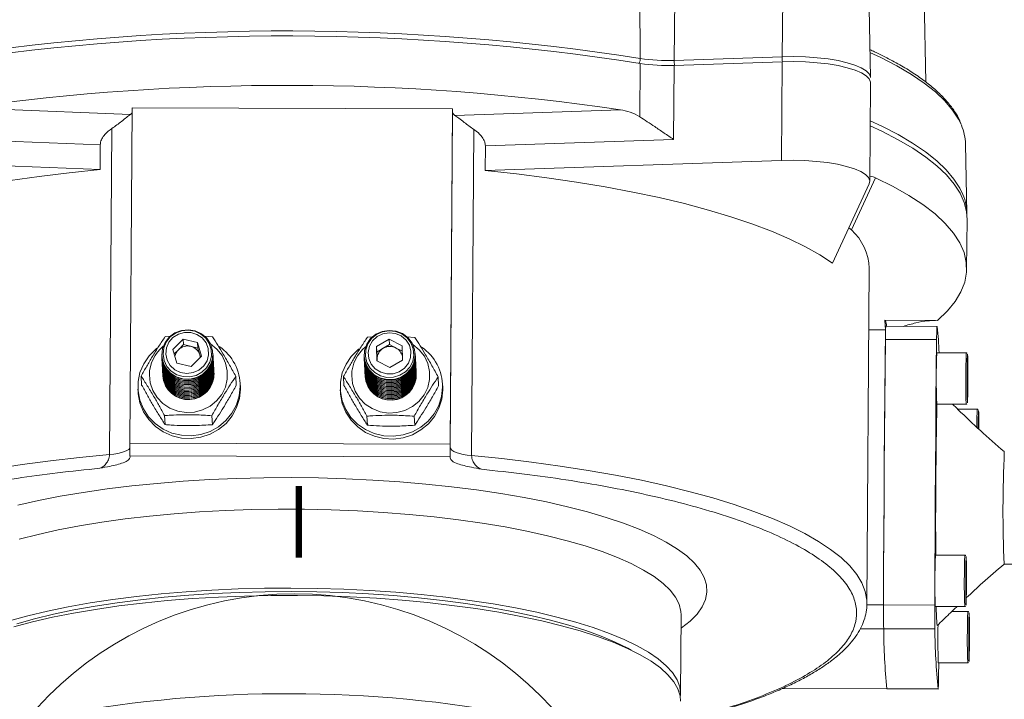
# Model space of a CAD drawing. Header units: millimetres. Extents: x 35 to 405, y 37 to 275.
# Tile 19 of 27: x 246 to 294, y 66 to 99. Entities that reach past the tile are written whole.
import ezdxf

# ---------------------------------------------------------------- set-up
doc = ezdxf.new("R2010")
doc.units = ezdxf.units.MM
doc.styles.add('SLDTEXTSTYLE0', font='TXT', dxfattribs={"width": 0.7})

msp = doc.modelspace()

# ---------------------------------------------------------------- linework, layer by layer
at = {"color": 7, "linetype": 'Continuous', "lineweight": 18}
for p, q in [((290.4131, 95.7826), (290.3089, 100.9574)), ((276.4558, 100.2899), (276.4787, 96.939)), ((278.1717, 100.1895), (278.1341, 96.8421)), ((283.4392, 100.3707), (283.4017, 97.0233)), ((287.7097, 96.0084), (287.6418, 99.3807)), ((276.4621, 94.0884), (276.4804, 96.6934)), ((278.1059, 92.9841), (278.1314, 96.5967)), ((278.1314, 96.5967), (283.3989, 96.7779)), ((278.1341, 96.8421), (283.4017, 97.0233)), ((283.3989, 96.7779), (283.365, 91.961)), ((287.6808, 90.9371), (287.7148, 95.7539)), ((243.4952, 94.5237), (251.5964, 94.2027)), ((251.6871, 94.5259), (251.5717, 78.1486)), ((251.6871, 94.5259), (267.3102, 94.4838)), ((267.1948, 78.1065), (267.3102, 94.4838)), ((267.204, 77.933), (267.3195, 94.3103)), ((267.3102, 94.4838), (267.3195, 94.3103)), ((267.4356, 94.1601), (275.5047, 94.4376)), ((250.5791, 77.5965), (250.6913, 93.5175)), ((268.359, 93.4699), (268.2468, 77.5489)), ((240.9029, 93.0843), (250.1273, 92.7187)), ((268.918, 92.6681), (278.1059, 92.9841)), ((292.4166, 89.3858), (292.3487, 92.7581)), ((250.1273, 92.7187), (250.1188, 91.5145)), ((268.9095, 91.4639), (268.918, 92.6681)), ((250.1188, 91.5145), (235.606, 92.0896)), ((283.365, 91.961), (268.9095, 91.4639)), ((285.8614, 86.9368), (287.6526, 90.816)), ((287.9574, 91.112), (286.7836, 88.5699)), ((292.405, 86.6667), (292.422, 89.0751)), ((286.7836, 88.5699), (286.6614, 88.6694)), ((287.5398, 70.3229), (287.6552, 86.7002)), ((288.4198, 84.1566), (290.9904, 84.1497)), ((288.445, 83.6862), (288.4198, 84.1566)), ((287.6339, 83.6884), (288.445, 83.6862)), ((290.958, 83.8538), (288.4583, 83.8606)), ((253.556, 83.3726), (253.2901, 83.3548)), ((254.1719, 83.2342), (253.67, 82.7327)), ((254.8719, 83.0679), (254.1719, 83.2342)), ((254.1863, 82.966), (254.1719, 83.2342)), ((255.5992, 83.3485), (255.1871, 83.3713)), ((263.4366, 83.3464), (263.1638, 83.3282)), ((264.2281, 83.2348), (263.6111, 82.8719)), ((264.8607, 82.9028), (264.2281, 83.2348)), ((264.2424, 82.9667), (264.2281, 83.2348)), ((265.473, 83.322), (265.0742, 83.344)), ((290.9392, 83.2115), (288.4395, 83.2183)), ((253.67, 82.7327), (253.8681, 82.0649)), ((253.9353, 82.7153), (253.7346, 82.5148)), ((254.1863, 82.966), (253.9353, 82.7153)), ((254.5362, 82.8829), (254.1863, 82.966)), ((254.8862, 82.7997), (254.5362, 82.8829)), ((255.0699, 82.4001), (254.8719, 83.0679)), ((254.8862, 82.7997), (254.8719, 83.0679)), ((254.9853, 82.4658), (254.8862, 82.7997)), ((263.6111, 82.8719), (263.6268, 82.1768)), ((263.6255, 82.6037), (263.6111, 82.8719)), ((263.934, 82.7852), (263.6255, 82.6037)), ((264.2424, 82.9667), (263.934, 82.7852)), ((264.5587, 82.8007), (264.2424, 82.9667)), ((264.8666, 82.639), (264.5587, 82.8007)), ((264.8763, 82.2078), (264.8607, 82.9028)), ((253.1261, 82.4179), (253.1267, 82.4071)), ((253.1296, 82.3526), (253.1302, 82.3417)), ((253.1331, 82.2873), (253.1337, 82.2764)), ((253.1366, 82.222), (253.1372, 82.2111)), ((254.568, 81.8986), (255.0699, 82.4001)), ((255.0197, 82.3498), (254.9853, 82.4658)), ((255.6231, 82.5407), (255.6226, 82.5515)), ((255.6266, 82.4753), (255.6261, 82.4862)), ((255.6301, 82.41), (255.6296, 82.4209)), ((255.6336, 82.3447), (255.633, 82.3556)), ((255.6371, 82.2794), (255.6365, 82.2902)), ((255.6406, 82.214), (255.64, 82.2249)), ((262.9999, 82.3914), (263.0005, 82.3805)), ((263.0034, 82.326), (263.004, 82.3151)), ((263.0069, 82.2607), (263.0075, 82.2498)), ((263.0104, 82.1954), (263.011, 82.1845)), ((263.6255, 82.6037), (263.6333, 82.2562)), ((263.6268, 82.1768), (264.2594, 81.8448)), ((263.6333, 82.2562), (263.6352, 82.1724)), ((264.2594, 81.8448), (264.8763, 82.2078)), ((265.4969, 82.5141), (265.4963, 82.525)), ((265.5004, 82.4487), (265.4998, 82.4596)), ((265.5039, 82.3834), (265.5033, 82.3943)), ((265.5074, 82.3181), (265.5068, 82.329)), ((265.5109, 82.2528), (265.5103, 82.2637)), ((265.5144, 82.1874), (265.5138, 82.1983)), ((292.388, 82.5609), (290.9507, 82.5647)), ((253.1401, 82.1566), (253.1407, 82.1458)), ((253.1436, 82.0913), (253.1442, 82.0804)), ((253.1471, 82.026), (253.1477, 82.0151)), ((253.1506, 81.9607), (253.1512, 81.9498)), ((253.1541, 81.8953), (253.1547, 81.8845)), ((253.1576, 81.83), (253.1582, 81.8191)), ((253.1611, 81.7647), (253.1617, 81.7538)), ((253.1646, 81.6994), (253.1652, 81.6885)), ((253.8681, 82.0649), (254.568, 81.8986)), ((255.6441, 82.1487), (255.6435, 82.1596)), ((255.6476, 82.0834), (255.647, 82.0943)), ((255.6511, 82.0181), (255.6505, 82.0289)), ((255.6546, 81.9527), (255.654, 81.9636)), ((255.6581, 81.8874), (255.6575, 81.8983)), ((255.6616, 81.8221), (255.661, 81.833)), ((255.6651, 81.7568), (255.6645, 81.7676)), ((255.6686, 81.6914), (255.668, 81.7023)), ((263.0139, 82.1301), (263.0145, 82.1192)), ((263.0174, 82.0647), (263.018, 82.0538)), ((263.0209, 81.9994), (263.0214, 81.9885)), ((263.0244, 81.9341), (263.0249, 81.9232)), ((263.0279, 81.8688), (263.0284, 81.8579)), ((263.0314, 81.8034), (263.0319, 81.7926)), ((263.0348, 81.7381), (263.0354, 81.7272)), ((265.5179, 82.1221), (265.5173, 82.133)), ((265.5214, 82.0568), (265.5208, 82.0677)), ((265.5249, 81.9915), (265.5243, 82.0024)), ((265.5284, 81.9261), (265.5278, 81.937)), ((265.5319, 81.8608), (265.5313, 81.8717)), ((265.5354, 81.7955), (265.5348, 81.8064)), ((265.5388, 81.7302), (265.5383, 81.7411)), ((292.4358, 81.2249), (292.4419, 81.8825)), ((292.4419, 81.8825), (292.4533, 81.9683)), ((292.4533, 81.9683), (292.4584, 81.3965)), ((252.122, 81.4311), (252.1454, 80.9928)), ((253.1681, 81.634), (253.1687, 81.6232)), ((253.1716, 81.5687), (253.1722, 81.5578)), ((253.1751, 81.5034), (253.1757, 81.4925)), ((253.1786, 81.4381), (253.1792, 81.4272)), ((255.6721, 81.6261), (255.6715, 81.637)), ((255.6756, 81.5608), (255.675, 81.5717)), ((256.7402, 81.4187), (256.7636, 80.9804)), ((261.9957, 81.4045), (262.0192, 80.9662)), ((263.0383, 81.6728), (263.0389, 81.6619)), ((263.0418, 81.6075), (263.0424, 81.5966)), ((263.0453, 81.5421), (263.0459, 81.5313)), ((263.0488, 81.4768), (263.0494, 81.4659)), ((263.0523, 81.4115), (263.0529, 81.4006)), ((265.5423, 81.6649), (265.5418, 81.6757)), ((265.5458, 81.5995), (265.5453, 81.6104)), ((265.5493, 81.5342), (265.5488, 81.5451)), ((266.6139, 81.3921), (266.6374, 80.9538)), ((292.4409, 80.6531), (292.4358, 81.2249)), ((292.4374, 81.3966), (292.4584, 81.3965)), ((292.4584, 81.3965), (292.4523, 80.7389)), ((251.9614, 80.7906), (251.9686, 80.6565)), ((256.9615, 80.9237), (256.9543, 81.0578)), ((261.8352, 80.764), (261.8424, 80.6299)), ((266.8352, 80.8971), (266.828, 81.0312)), ((292.4402, 80.7389), (292.4523, 80.7389)), ((292.4523, 80.7389), (292.4409, 80.6531)), ((290.9439, 80.0648), (292.3812, 80.0609)), ((292.9243, 79.8103), (291.9686, 79.8129)), ((253.2629, 79.5013), (253.2864, 79.063)), ((255.572, 79.4951), (255.5955, 79.0567)), ((263.1367, 79.4747), (263.1601, 79.0364)), ((265.4458, 79.4685), (265.4693, 79.0302)), ((292.9758, 78.863), (292.9783, 79.132)), ((292.9783, 79.132), (292.9896, 79.2178)), ((292.9896, 79.2178), (292.993, 78.8468)), ((251.5717, 78.1486), (267.1948, 78.1065)), ((267.1985, 77.4907), (251.5755, 77.5328)), ((251.5755, 77.5328), (251.5786, 77.4754)), ((267.2016, 77.4333), (267.1985, 77.4907)), ((292.3184, 72.6834), (290.8811, 72.6873)), ((292.3723, 72.0051), (292.3837, 72.0909)), ((292.3837, 72.0909), (292.3888, 71.519)), ((294.2282, 72.2425), (295.978, 72.2378)), ((292.3662, 71.3474), (292.3723, 72.0051)), ((292.3713, 70.7756), (292.3662, 71.3474)), ((292.3678, 71.5191), (292.3888, 71.519)), ((292.3888, 71.519), (292.3827, 70.8614)), ((292.3706, 70.8614), (292.3827, 70.8614)), ((292.3827, 70.8614), (292.3713, 70.7756)), ((287.5398, 70.3468), (287.5398, 70.3229)), ((288.3482, 70.2555), (290.8479, 70.2488)), ((290.8743, 70.1873), (292.3116, 70.1834)), ((278.4435, 65.9196), (278.4707, 69.7731)), ((292.4655, 69.9339), (291.6822, 69.936)), ((292.5133, 68.5979), (292.5195, 69.2556)), ((292.5195, 69.2556), (292.5308, 69.3414)), ((292.5308, 69.3414), (292.536, 68.7696)), ((290.8555, 69.0863), (288.3559, 69.093)), ((292.5149, 68.7696), (292.536, 68.7696)), ((292.536, 68.7696), (292.5298, 68.1119)), ((292.5185, 68.0261), (292.5133, 68.5979)), ((292.5177, 68.112), (292.5298, 68.1119)), ((292.5298, 68.1119), (292.5185, 68.0261)), ((291.0215, 67.4378), (292.4588, 67.4339)), ((291.0401, 67.4377), (291.0329, 66.791)), ((283.3998, 66.1692), (288.5144, 66.1554)), ((291.0125, 66.1527), (288.5129, 66.1594)), ((288.5129, 66.1594), (288.5144, 66.1554)), ((288.5144, 66.1554), (291.0141, 66.1487))]:
    msp.add_line(p, q, dxfattribs=at)
at = {"color": 8, "linetype": 'Continuous', "lineweight": 18}
for p, q in [((292.448, 82.4896), (292.4505, 82.4981)), ((292.9844, 79.7391), (292.9869, 79.7476)), ((292.3784, 72.6121), (292.3809, 72.6206)), ((287.5293, 70.2577), (288.3482, 70.2555)), ((292.5256, 69.8627), (292.5281, 69.8711)), ((287.2122, 69.0961), (288.3559, 69.093)), ((283.4084, 66.1732), (288.5129, 66.1594))]:
    msp.add_line(p, q, dxfattribs=at)
at = {"color": 8, "linetype": 'Continuous', "lineweight": 18, "flags": 128}
for points in [[(292.1456, 93.6849), (292.009, 93.969), (291.7204, 94.4183), (291.3451, 94.8636), (290.884, 95.3035), (290.3383, 95.737), (289.7096, 96.1627), (288.9996, 96.5796), (288.2102, 96.9865), (287.6851, 97.2318)], [(283.4017, 97.0233), (283.975, 97.031), (284.5482, 97.0151), (285.1077, 96.9758), (285.6402, 96.9142), (286.1332, 96.8317), (286.5752, 96.7302), (286.9555, 96.6121), (287.2654, 96.4802), (287.4974, 96.3376), (287.6461, 96.1878), (287.708, 96.0341), (287.7098, 96.0065)], [(287.7016, 93.8894), (288.2664, 93.6262), (289.058, 93.2182), (289.77, 92.8001), (290.4005, 92.3731), (290.9477, 91.9385), (291.4102, 91.4973), (291.7866, 91.0508), (292.0759, 90.6002), (292.2181, 90.3027)], [(251.571, 77.9225), (251.5662, 77.9127), (251.5153, 77.8519), (251.4298, 77.7942), (251.3115, 77.741), (251.1634, 77.6936), (250.989, 77.653), (250.7927, 77.6204), (250.5791, 77.5965)], [(232.0411, 70.714), (232.0745, 71.0645), (232.1951, 71.4816), (232.4033, 71.8957), (232.6985, 72.3054), (233.0796, 72.7094), (233.5456, 73.1065), (234.0949, 73.4954), (234.7258, 73.8748), (235.4362, 74.2436), (236.224, 74.6005), (237.0865, 74.9445), (238.0212, 75.2744), (239.0249, 75.5892), (240.0946, 75.888), (241.2268, 76.1696), (242.418, 76.4334), (243.6643, 76.6783), (244.9618, 76.9038), (246.3063, 77.1089), (247.6937, 77.2931), (249.1195, 77.4558), (250.5791, 77.5965)], [(268.2468, 77.5489), (269.7219, 77.4003), (271.1655, 77.2299), (272.573, 77.0382), (273.9399, 76.8257), (275.2619, 76.5933), (276.5348, 76.3415), (277.7545, 76.0713), (278.9172, 75.7834), (280.0191, 75.4789), (281.0569, 75.1585), (282.0271, 74.8235), (282.9268, 74.4748), (283.7529, 74.1135), (284.5031, 73.7408), (285.1747, 73.3579), (285.7658, 72.9659), (286.2744, 72.5662), (286.699, 72.16), (287.0381, 71.7486), (287.2907, 71.3333), (287.456, 70.9153), (287.5335, 70.4962), (287.5398, 70.3468)], [(246.1028, 75.1232), (247.111, 75.3518), (248.1755, 75.5616), (249.2917, 75.7514), (250.4544, 75.9205), (251.6586, 76.0681), (252.8988, 76.1936), (254.1696, 76.2963), (255.4652, 76.3759), (256.7798, 76.432), (258.1076, 76.4643), (259.4426, 76.4726), (260.779, 76.4571), (262.1106, 76.4176), (263.4316, 76.3545), (264.7361, 76.2679), (266.0182, 76.1582), (267.2722, 76.0261), (268.4926, 75.8719), (269.6738, 75.6965), (270.8105, 75.5006), (271.8978, 75.2851), (272.9308, 75.0509), (273.9048, 74.7992), (274.8155, 74.5309), (275.6588, 74.2474), (276.4309, 73.9499), (277.1285, 73.6397), (277.7484, 73.3181), (278.2878, 72.9868), (278.7443, 72.647), (279.1158, 72.3003), (279.4008, 71.9484), (279.598, 71.5927), (279.7064, 71.2348), (279.7256, 70.8764), (279.6554, 70.519), (279.4963, 70.1643), (279.2489, 69.8137), (278.9143, 69.469), (278.4941, 69.1316), (278.466, 69.1115)], [(278.4706, 69.7675), (278.4614, 69.9415), (278.3758, 70.2883), (278.2014, 70.6333), (277.9389, 70.9748), (277.5896, 71.3112), (277.1551, 71.641), (276.6375, 71.9624), (276.0394, 72.2741), (275.3634, 72.5744), (274.613, 72.862), (273.7915, 73.1356), (272.903, 73.3937), (271.9517, 73.6353), (270.9421, 73.859), (269.8791, 74.0639), (268.7676, 74.249), (267.613, 74.4134), (266.4208, 74.5563), (265.1967, 74.677), (263.9465, 74.775), (262.6762, 74.8498), (261.3917, 74.9011), (260.0993, 74.9285), (258.8052, 74.932), (257.5153, 74.9115), (256.236, 74.8672), (254.9733, 74.7992), (253.7332, 74.7079), (252.5217, 74.5937), (251.3444, 74.4572), (250.2071, 74.299), (249.1151, 74.1198), (248.0737, 73.9206), (247.0878, 73.7022), (246.162, 73.4657)]]:
    msp.add_lwpolyline(points, dxfattribs=at)
at = {"color": 7, "linetype": 'Continuous', "lineweight": 18, "flags": 128}
for points in [[(287.7148, 95.7539), (287.713, 95.787), (287.651, 95.9409), (287.502, 96.091), (287.2696, 96.2339), (286.9592, 96.366), (286.5781, 96.4843), (286.1354, 96.586), (285.6415, 96.6687), (285.108, 96.7304), (284.5475, 96.7697), (283.9733, 96.7856), (283.3989, 96.7779)], [(292.422, 89.0751), (292.3954, 89.4445), (292.2823, 89.8997), (292.0808, 90.3532), (291.7914, 90.8039), (291.4149, 91.2505), (290.9524, 91.6918), (290.4051, 92.1266), (289.7745, 92.5536), (289.0623, 92.9718), (288.2705, 93.3799), (287.6999, 93.6457)], [(287.6526, 90.816), (287.679, 90.9701), (287.617, 91.124), (287.4681, 91.2742), (287.2356, 91.417), (286.9252, 91.5491), (286.5442, 91.6674), (286.1015, 91.7691), (285.6075, 91.8518), (285.074, 91.9135), (284.5136, 91.9528), (283.9394, 91.9688), (283.365, 91.961)], [(250.1188, 91.5145), (248.6129, 91.3588), (247.1458, 91.1795), (245.7226, 90.9771), (244.348, 90.7524), (243.027, 90.5062), (241.7639, 90.2393), (240.5632, 89.9525), (239.429, 89.647), (238.3652, 89.3237), (237.3754, 88.9838), (236.463, 88.6284), (235.6312, 88.2588), (234.8829, 87.8762), (234.2206, 87.482), (233.6467, 87.0774)], [(285.8614, 86.9368), (285.244, 87.3446), (284.5393, 87.7425), (283.7498, 88.1293), (282.8782, 88.5035), (281.9276, 88.8639), (280.9011, 89.2092), (279.8023, 89.5383), (278.6351, 89.85), (277.4033, 90.1433), (276.1113, 90.4171), (274.7635, 90.6705), (273.3646, 90.9027), (271.9192, 91.1128), (270.4325, 91.3001), (268.9095, 91.4639)], [(290.9904, 84.1497), (291.465, 84.6088), (291.8441, 85.0749), (292.1265, 85.5465), (292.3113, 86.0221), (292.398, 86.5004), (292.3863, 86.9799), (292.2762, 87.4592), (292.0682, 87.9367), (291.7628, 88.4111), (291.3609, 88.8809), (290.8638, 89.3447), (290.273, 89.8011), (289.5903, 90.2486), (288.8176, 90.6861), (287.9574, 91.112)], [(253.162, 82.7728), (253.125, 82.4467), (253.1806, 82.1233), (253.3248, 81.8268), (253.5468, 81.5791), (253.8302, 81.3985), (254.154, 81.2986), (254.4941, 81.2865), (254.8253, 81.3634), (255.1231, 81.5234), (255.3653, 81.7547), (255.5341, 82.0402), (255.6168, 82.3586), (255.6074, 82.6864), (255.5065, 82.9992), (255.3217, 83.2739), (255.0666, 83.49), (254.7602, 83.6316), (254.4252, 83.6881), (254.0863, 83.6554), (253.7689, 83.5359), (253.4963, 83.3384), (253.2889, 83.0776), (253.162, 82.7728)], [(253.222, 82.8024), (253.3424, 83.0915), (253.5391, 83.3389), (253.7977, 83.5263), (254.0988, 83.6396), (254.4202, 83.6707), (254.738, 83.617), (255.0286, 83.4827), (255.2706, 83.2777), (255.4459, 83.0172), (255.5415, 82.7205), (255.5505, 82.4095), (255.472, 82.1075), (255.3119, 81.8368), (255.0821, 81.6173), (254.7997, 81.4656), (254.4855, 81.3927), (254.1629, 81.4041), (253.8558, 81.4989), (253.587, 81.6702), (253.3764, 81.9052), (253.2397, 82.1864), (253.1869, 82.4931), (253.222, 82.8024)], [(264.221, 83.662), (263.8849, 83.609), (263.5757, 83.4707), (263.3164, 83.2572), (263.1261, 82.9845), (263.0191, 82.6728), (263.0033, 82.3451), (263.0798, 82.0259), (263.2429, 81.7387), (263.4805, 81.5048), (263.7751, 81.3417), (264.1048, 81.2613), (264.4451, 81.2698), (264.7708, 81.3663), (265.0577, 81.5439), (265.2846, 81.7892), (265.4346, 82.0842), (265.4966, 82.4069), (265.466, 82.7334), (265.3451, 83.0395), (265.1428, 83.3024), (264.8742, 83.5028), (264.5591, 83.6257), (264.221, 83.662)], [(264.22, 83.6445), (264.5407, 83.6101), (264.8396, 83.4935), (265.0944, 83.3034), (265.2863, 83.054), (265.401, 82.7637), (265.43, 82.454), (265.3711, 82.1479), (265.2289, 81.8681), (265.0137, 81.6354), (264.7415, 81.467), (264.4326, 81.3754), (264.1098, 81.3674), (263.7971, 81.4436), (263.5177, 81.5984), (263.2922, 81.8202), (263.1375, 82.0926), (263.065, 82.3954), (263.08, 82.7062), (263.1815, 83.0019), (263.3619, 83.2606), (263.6079, 83.463), (263.9012, 83.5942), (264.22, 83.6445)], [(288.3482, 70.2555), (288.3547, 72.0164), (288.363, 73.7668), (288.3728, 75.5002), (288.3842, 77.2099), (288.3972, 78.8897), (288.4117, 80.5331), (288.4276, 82.134), (288.445, 83.6862)], [(290.9392, 83.2115), (290.9411, 83.3609), (290.9433, 83.4948), (290.9458, 83.6106), (290.9484, 83.7059), (290.9511, 83.7786), (290.954, 83.8275), (290.9568, 83.8514), (290.9596, 83.8498)], [(253.3545, 82.8077), (253.3246, 82.5083), (253.3876, 82.214), (253.5379, 81.9511), (253.7621, 81.7429), (254.0403, 81.6078), (254.3478, 81.5579), (254.6573, 81.5976), (254.9413, 81.7234), (255.1745, 81.9241), (255.3362, 82.1818), (255.4121, 82.4738), (255.3953, 82.7739), (255.2875, 83.0557), (255.0981, 83.2939), (254.844, 83.4675), (254.5479, 83.5611), (254.2359, 83.5662), (253.9358, 83.4825), (253.6743, 83.3174), (253.4746, 83.0856), (253.3545, 82.8077)], [(264.221, 83.5481), (263.9135, 83.4957), (263.6354, 83.3583), (263.4113, 83.1482), (263.2611, 82.8841), (263.1983, 82.5893), (263.2284, 82.2902), (263.3487, 82.0132), (263.5485, 81.783), (263.8101, 81.6201), (264.1102, 81.5389), (264.4222, 81.5466), (264.7183, 81.6426), (264.9723, 81.8183), (265.1615, 82.0581), (265.2692, 82.3407), (265.2858, 82.641), (265.2097, 82.9323), (265.0479, 83.1887), (264.8146, 83.3875), (264.5305, 83.511), (264.221, 83.5481)], [(288.4395, 83.2183), (288.4232, 81.7112), (288.4083, 80.1607), (288.3946, 78.5721), (288.3824, 76.951), (288.3716, 75.303), (288.3623, 73.6338), (288.3545, 71.9494), (288.3482, 70.2555)], [(290.8479, 70.2488), (290.8541, 71.9427), (290.862, 73.6271), (290.8713, 75.2962), (290.8821, 76.9442), (290.8943, 78.5654), (290.908, 80.1539), (290.9229, 81.7045), (290.9392, 83.2115)], [(256.9575, 80.9175), (256.9092, 80.4618), (256.7722, 80.0228), (256.5516, 79.6164), (256.2553, 79.2573), (255.894, 78.9584), (255.4808, 78.7306), (255.0307, 78.5821), (254.5598, 78.5182), (254.0853, 78.5412), (253.6243, 78.6504), (253.1933, 78.8418), (252.8081, 79.1084), (252.4825, 79.4407), (252.2283, 79.8266), (252.0546, 80.2521), (251.9679, 80.7019), (251.9711, 81.1598), (252.0642, 81.6092), (252.2438, 82.0338), (252.5035, 82.4183), (252.8337, 82.7488), (252.8832, 82.7886)], [(252.5217, 81.4925), (252.5635, 81.0976), (252.6924, 80.7209), (252.9025, 80.38), (253.1839, 80.091), (253.5235, 79.8672), (253.9053, 79.7192), (254.3116, 79.6539), (254.7233, 79.6743), (255.1212, 79.7794), (255.4866, 79.9645), (255.8026, 80.2207), (256.0542, 80.5361), (256.2298, 80.8961), (256.3212, 81.2837), (256.324, 81.6808), (256.2381, 82.0688), (256.0676, 82.4297), (255.8204, 82.7465), (255.5081, 83.0044), (255.502, 83.0084)], [(266.8313, 80.8909), (266.7829, 80.4352), (266.6459, 79.9962), (266.4253, 79.5898), (266.129, 79.2307), (265.7678, 78.9318), (265.3546, 78.704), (264.9044, 78.5555), (264.4336, 78.4916), (263.9591, 78.5146), (263.498, 78.6238), (263.0671, 78.8152), (262.6818, 79.0818), (262.3562, 79.4141), (262.102, 79.8), (261.9284, 80.2255), (261.8416, 80.6754), (261.8449, 81.1332), (261.938, 81.5826), (262.1176, 82.0072), (262.3772, 82.3917), (262.7075, 82.7222), (262.757, 82.762)], [(262.3955, 81.4659), (262.4373, 81.071), (262.5662, 80.6943), (262.7763, 80.3535), (263.0577, 80.0644), (263.3973, 79.8406), (263.7791, 79.6926), (264.1854, 79.6273), (264.5971, 79.6477), (264.9949, 79.7528), (265.3604, 79.9379), (265.6763, 80.1941), (265.928, 80.5096), (266.1036, 80.8695), (266.1949, 81.2571), (266.1977, 81.6542), (266.1118, 82.0422), (265.9413, 82.4031), (265.6941, 82.7199), (265.3818, 82.9778), (265.3758, 82.9818)], [(255.008, 82.3382), (255.0025, 82.3889), (254.9853, 82.4658)], [(263.6333, 82.2562), (263.6404, 82.1778), (263.6419, 82.1689)], [(292.4505, 82.4981), (292.4531, 82.4844), (292.4577, 82.392), (292.4615, 82.2195), (292.4643, 81.9796), (292.4657, 81.6901), (292.4658, 81.3724), (292.4645, 81.0502), (292.4619, 80.7473), (292.4583, 80.4862), (292.4537, 80.2862), (292.4487, 80.1622), (292.4436, 80.1234), (292.4387, 80.1726), (292.4345, 80.3063), (292.4312, 80.5144), (292.429, 80.7816), (292.4283, 81.0881), (292.4289, 81.411), (292.4308, 81.7265), (292.434, 82.0112), (292.4381, 82.2439), (292.4429, 82.4075), (292.448, 82.4896), (292.448, 82.4896)], [(256.9615, 80.9237), (256.9647, 80.7834), (256.9163, 80.3277), (256.7794, 79.8887), (256.5587, 79.4823), (256.2624, 79.1232), (255.9012, 78.8244), (255.488, 78.5965), (255.0379, 78.448), (254.567, 78.3841), (254.0925, 78.4071), (253.6314, 78.5163), (253.2005, 78.7077), (252.8153, 78.9743), (252.4897, 79.3066), (252.2355, 79.6925), (252.0618, 80.118), (251.9751, 80.5679), (251.9686, 80.6565)], [(266.8352, 80.8971), (266.8385, 80.7568), (266.7901, 80.3011), (266.6531, 79.8621), (266.4325, 79.4558), (266.1362, 79.0966), (265.7749, 78.7978), (265.3618, 78.5699), (264.9116, 78.4214), (264.4408, 78.3575), (263.9663, 78.3806), (263.5052, 78.4898), (263.0743, 78.6811), (262.689, 78.9478), (262.3634, 79.28), (262.1092, 79.6659), (261.9356, 80.0914), (261.8488, 80.5413), (261.8424, 80.6299)], [(268.2468, 77.5489), (268.0306, 77.574), (267.8307, 77.6077), (267.6519, 77.6492), (267.4987, 77.6974), (267.3747, 77.7513), (267.2829, 77.8094), (267.2256, 77.8705), (267.204, 77.933)], [(292.3809, 72.6206), (292.3835, 72.6069), (292.3881, 72.5146), (292.3919, 72.3421), (292.3947, 72.1021), (292.3961, 71.8126), (292.3962, 71.495), (292.3949, 71.1727), (292.3923, 70.8698), (292.3887, 70.6087), (292.3841, 70.4087), (292.3791, 70.2847), (292.374, 70.2459), (292.3691, 70.2951), (292.3649, 70.4288), (292.3616, 70.6369), (292.3594, 70.9041), (292.3587, 71.2106), (292.3593, 71.5335), (292.3612, 71.8491), (292.3644, 72.1337), (292.3685, 72.3665), (292.3733, 72.53), (292.3784, 72.6121), (292.3784, 72.6121)], [(259.4249, 71.0798), (258.1322, 71.0713), (256.8468, 71.0388), (255.575, 70.9826), (254.3229, 70.903), (253.0964, 70.8002), (251.9013, 70.6747), (250.7433, 70.5273), (249.628, 70.3585), (248.5606, 70.1692), (247.5463, 69.9602), (246.5899, 69.7327), (245.696, 69.4876)], [(278.441, 65.5583), (278.4186, 65.8136), (278.3108, 66.1601), (278.1143, 66.5043), (277.8299, 66.8447), (277.4592, 67.1796), (277.0037, 67.5074), (276.4658, 67.8266), (275.8479, 68.1355), (275.153, 68.4328), (274.3844, 68.7171), (273.5458, 68.9869), (272.6412, 69.241), (271.6749, 69.4782), (270.6515, 69.6973), (269.5759, 69.8973), (268.4531, 70.0773), (267.2886, 70.2364), (266.0879, 70.3738), (264.8567, 70.489), (263.6009, 70.5812), (262.3264, 70.6501), (261.0394, 70.6954), (259.746, 70.7169), (258.4523, 70.7144), (257.1646, 70.6879), (255.8888, 70.6376), (254.6312, 70.5638), (253.3977, 70.4667), (252.1942, 70.3469), (251.0265, 70.2049), (249.9, 70.0414), (248.8201, 69.8571), (247.7921, 69.653), (246.8208, 69.43), (245.9108, 69.1892)], [(246.0522, 69.3402), (246.9178, 69.5819), (247.8457, 69.8064), (248.8313, 70.0126), (249.8699, 70.1995), (250.9562, 70.3661), (252.0852, 70.5118), (253.2513, 70.6357), (254.4487, 70.7373), (255.6717, 70.8161), (256.9142, 70.8716), (258.1704, 70.9037), (259.4339, 70.9121), (260.6987, 70.8969), (261.9586, 70.8581), (263.2075, 70.7958), (264.4393, 70.7104), (265.6479, 70.6023), (266.8276, 70.4721), (267.9724, 70.3203), (269.077, 70.1477), (270.1358, 69.9552), (271.1438, 69.7437), (272.096, 69.5141), (272.9878, 69.2677), (273.8148, 69.0056), (274.573, 68.7292), (275.2587, 68.4397), (275.8686, 68.1385), (276.0322, 68.0485)], [(278.4302, 65.739), (278.4435, 65.9145), (278.4026, 66.2616), (278.2725, 66.6077), (278.0539, 66.9511), (277.7478, 67.2903), (277.3557, 67.6236), (276.8794, 67.9493), (276.3212, 68.2661), (275.6838, 68.5723), (274.9702, 68.8664), (274.1837, 69.1472), (273.3283, 69.4132), (272.4078, 69.6632), (271.4268, 69.8959), (270.3898, 70.1104), (269.3019, 70.3055), (268.1682, 70.4804), (266.9941, 70.6341), (265.7853, 70.766), (264.5474, 70.8754), (263.2863, 70.9619), (262.0082, 71.0249), (260.719, 71.0643), (259.4249, 71.0798)], [(292.5281, 69.8711), (292.5306, 69.8574), (292.5352, 69.7651), (292.539, 69.5926), (292.5418, 69.3527), (292.5433, 69.0631), (292.5434, 68.7455), (292.5421, 68.4233), (292.5395, 68.1203), (292.5358, 67.8592), (292.5313, 67.6592), (292.5263, 67.5352), (292.5211, 67.4964), (292.5163, 67.5457), (292.512, 67.6793), (292.5087, 67.8875), (292.5066, 68.1547), (292.5058, 68.4611), (292.5064, 68.7841), (292.5084, 69.0996), (292.5115, 69.3843), (292.5157, 69.617), (292.5205, 69.7805), (292.5256, 69.8627), (292.5256, 69.8627)], [(291.0329, 66.791), (291.031, 66.6416), (291.0288, 66.5077), (291.0263, 66.3919), (291.0237, 66.2967), (291.021, 66.2239), (291.0182, 66.1751), (291.0153, 66.1512), (291.0125, 66.1527)]]:
    msp.add_lwpolyline(points, dxfattribs=at)
at = {"color": 7, "linetype": 'Continuous', "lineweight": 18}
msp.add_circle((259.6077, 53.842), 16.9586, dxfattribs=at)
for centre, radius, start, end in [((259.2286, -13.3391), 111.3767, 81.089217, 98.602263), ((259.2304, -13.1026), 111.3852, 81.091709, 98.59977), ((277.8069, 105.4416), 8.6057, 261.12161, 272.17908), ((277.805, 105.1731), 8.5826, 261.12161, 272.17908), ((259.2002, -16.8403), 112.466, 81.664307, 98.027173), ((251.4697, 94.4107), 0.2435, 301.3411, 332.42039), ((267.5291, 94.3523), 0.2138, 191.34323, 244.06005), ((289.8134, 92.688), 2.5363, 1.58342, 23.14477), ((289.8967, 89.3225), 2.5198, 358.62924, 22.89054), ((284.9421, 86.5735), 2.716, 2.67318, 47.31042), ((287.7754, 83.8722), 0.7135, 359.05818, 23.49009), ((295.6517, 83.3284), 7.213, 175.7687, 180.87462), ((277.5222, 82.1776), 13.5411, 1.63727, 7.09391), ((254.3402, 81.4705), 1.8186, 128.93793, 179.3086), ((254.3555, 82.2918), 0.5965, 134.77381, 169.57383), ((254.3865, 82.2585), 0.642, 76.51465, 134.64961), ((254.4004, 82.2864), 0.6118, 17.05773, 77.17082), ((254.5875, 80.9231), 2.3701, 359.8638, 55.35936), ((264.2139, 81.4439), 1.8186, 128.93793, 179.3086), ((264.2334, 82.265), 0.6002, 119.93068, 180.84641), ((264.2603, 82.2286), 0.6452, 62.44824, 120.38763), ((264.2822, 82.2659), 0.602, 11.38215, 62.65435), ((264.4612, 80.8965), 2.3701, 359.8638, 55.35936), ((254.373, 82.5107), 1.2505, 184.752, 1.37456), ((254.3759, 82.4552), 1.2497, 183.45464, 2.67192), ((254.3765, 82.4453), 1.2505, 184.752, 1.37456), ((254.3794, 82.3898), 1.2497, 183.45464, 2.67192), ((254.38, 82.38), 1.2505, 184.752, 1.37456), ((254.3829, 82.3245), 1.2497, 183.45464, 2.67192), ((254.3834, 82.3147), 1.2505, 184.752, 1.37456), ((254.3864, 82.2592), 1.2497, 183.45464, 2.67192), ((254.3869, 82.2494), 1.2505, 184.752, 1.37456), ((254.3899, 82.1939), 1.2497, 183.45464, 2.67192), ((254.3904, 82.184), 1.2505, 184.752, 1.37456), ((254.3934, 82.1285), 1.2497, 183.45464, 2.67192), ((264.2469, 82.4807), 1.2504, 184.59797, 1.52859), ((264.2499, 82.4252), 1.2497, 183.30046, 2.8261), ((264.2504, 82.4154), 1.2504, 184.59797, 1.52859), ((264.2534, 82.3599), 1.2497, 183.30046, 2.8261), ((264.2539, 82.3501), 1.2504, 184.59797, 1.52859), ((264.2569, 82.2946), 1.2497, 183.30046, 2.8261), ((264.2574, 82.2847), 1.2504, 184.59797, 1.52859), ((264.2604, 82.2292), 1.2497, 183.30046, 2.8261), ((264.2609, 82.2194), 1.2504, 184.59797, 1.52859), ((264.2638, 82.1639), 1.2497, 183.30046, 2.8261), ((264.2644, 82.1541), 1.2504, 184.59797, 1.52859), ((322.3901, 81.2301), 31.4678, 177.56917, 182.12231), ((254.3939, 82.1187), 1.2505, 184.752, 1.37456), ((254.3969, 82.0632), 1.2497, 183.45464, 2.67192), ((254.3974, 82.0534), 1.2505, 184.752, 1.37456), ((254.4004, 81.9979), 1.2497, 183.45464, 2.67192), ((254.4009, 81.9881), 1.2505, 184.752, 1.37456), ((254.4039, 81.9326), 1.2497, 183.45464, 2.67192), ((254.4044, 81.9227), 1.2505, 184.752, 1.37456), ((254.4074, 81.8672), 1.2497, 183.45464, 2.67192), ((254.4079, 81.8574), 1.2505, 184.752, 1.37456), ((254.4109, 81.8019), 1.2497, 183.45464, 2.67192), ((254.4114, 81.7921), 1.2505, 184.752, 1.37456), ((254.4144, 81.7366), 1.2497, 183.45464, 2.67192), ((254.4149, 81.7268), 1.2505, 184.752, 1.37456), ((254.4179, 81.6713), 1.2497, 183.45464, 2.67192), ((254.4184, 81.6614), 1.2505, 184.752, 1.37456), ((264.2673, 82.0986), 1.2497, 183.30046, 2.8261), ((264.2679, 82.0888), 1.2504, 184.59797, 1.52859), ((264.2708, 82.0333), 1.2497, 183.30046, 2.8261), ((264.2714, 82.0234), 1.2504, 184.59797, 1.52859), ((264.2743, 81.9679), 1.2497, 183.30046, 2.8261), ((264.2749, 81.9581), 1.2504, 184.59797, 1.52859), ((264.2778, 81.9026), 1.2497, 183.30046, 2.8261), ((264.2784, 81.8928), 1.2504, 184.59797, 1.52859), ((264.2813, 81.8373), 1.2497, 183.30046, 2.8261), ((264.2819, 81.8275), 1.2504, 184.59797, 1.52859), ((264.2848, 81.772), 1.2497, 183.30046, 2.8261), ((264.2854, 81.7621), 1.2504, 184.59797, 1.52859), ((264.2883, 81.7066), 1.2497, 183.30046, 2.8261), ((264.2888, 81.6968), 1.2504, 184.59797, 1.52859), ((264.2918, 81.6413), 1.2497, 183.30046, 2.8261), ((254.4214, 81.6059), 1.2497, 183.45464, 2.67192), ((254.4219, 81.5961), 1.2505, 184.752, 1.37456), ((254.4249, 81.5406), 1.2497, 183.45464, 2.67192), ((254.4254, 81.5308), 1.2505, 184.752, 1.37456), ((264.2923, 81.6315), 1.2504, 184.59797, 1.52859), ((264.2953, 81.576), 1.2497, 183.30046, 2.8261), ((264.2958, 81.5662), 1.2504, 184.59797, 1.52859), ((264.2988, 81.5107), 1.2497, 183.30046, 2.8261), ((264.2993, 81.5008), 1.2504, 184.59797, 1.52859), ((544.2226, 74.3302), 253.3304, 178.702919, 180.371602), ((311.1193, 78.929), 18.153, 177.44212, 180.16908), ((278.5585, 79.0504), 14.4452, 359.18273, 2.76622), ((268.2374, 77.943), 16.667, 179.29333, 181.4103), ((283.8605, 77.9009), 16.667, 179.29333, 181.4103), ((360.9563, 74.8235), 66.7779, 177.495185, 182.21503), ((322.3205, 71.3526), 31.4678, 177.56917, 182.12231), ((333.1977, 69.9706), 44.8504, 179.63602, 181.12123), ((335.6974, 69.9639), 44.8504, 179.63602, 181.12123), ((297.9484, 70.0685), 7.0255, 179.03262, 186.68), ((325.7457, 68.5936), 34.7434, 178.83287, 181.90642), ((320.1136, 69.3215), 31.7585, 180.41232, 185.71424), ((322.6132, 69.3148), 31.7585, 180.41232, 185.71424), ((259.2781, 3.8618), 62.0622, 79.393629, 100.297851)]:
    msp.add_arc(centre, radius, start, end, dxfattribs=at)
at = {"color": 8, "linetype": 'Continuous', "lineweight": 18}
for centre, radius, start, end in [((276.0248, 96.9296), 0.4541, 330.13896, 1.17891), ((279.5346, 96.815), 1.4008, 178.89027, 188.93513), ((284.8021, 96.9961), 1.4007, 178.89017, 188.93592), ((323.8252, 81.2267), 31.4655, 177.5698, 182.12326), ((305.0402, 79.0809), 12.1378, 176.55451, 180.70421), ((323.7556, 71.3492), 31.4655, 177.5698, 182.12326), ((323.9027, 68.5997), 31.4655, 177.5698, 182.12326)]:
    msp.add_arc(centre, radius, start, end, dxfattribs=at)
at = {"color": 7, "linetype": 'Continuous', "lineweight": 18}
for points, knots in [([(292.1196, 93.7684), (292.1022, 93.8157), (292.0296, 94.0129), (291.8229, 94.3539), (291.4986, 94.7916), (291.0898, 95.2243), (290.6046, 95.6508), (290.0427, 96.0693), (289.4082, 96.4787), (288.6981, 96.8773), (288.1181, 97.1732), (287.7596, 97.3333), (287.6824, 97.3678)], [0, 0, 0, 0, 0.0357509, 0.1491117, 0.2641243, 0.3804776, 0.4976561, 0.6152091, 0.7328339, 0.8503664, 0.9677644, 1, 1, 1, 1]), ([(251.5964, 94.2027), (251.5395, 94.1603), (251.4262, 94.0758), (251.1191, 93.8239), (250.8536, 93.6337), (250.6913, 93.5175)], [0, 0, 0, 0, 0.2814371, 0.56098141, 1, 1, 1, 1]), ([(275.5047, 94.4376), (275.667, 94.4057), (275.9973, 94.3409), (276.3053, 94.1736), (276.4621, 94.0884)], [0, 0, 0, 0, 0.4910554, 1, 1, 1, 1]), ([(267.4356, 94.1601), (267.4956, 94.1173), (267.6154, 94.0322), (267.9292, 93.7786), (268.1959, 93.587), (268.359, 93.4699)], [0, 0, 0, 0, 0.2814371, 0.5609814, 1, 1, 1, 1]), ([(276.4621, 94.0884), (276.7018, 93.9305), (277.0919, 93.6735), (277.6453, 93.2916), (277.9513, 93.0858), (278.1046, 92.985), (278.1059, 92.9841)], [0, 0, 0, 0, 0.4394593, 0.7149525, 0.9975102, 1, 1, 1, 1]), ([(250.6913, 93.5175), (250.5709, 93.4289), (250.3788, 93.2875), (250.1982, 93.0292), (250.134, 92.8465), (250.1288, 92.7478), (250.1273, 92.7187)], [0, 0, 0, 0, 0.4388806, 0.7004633, 0.911875, 1, 1, 1, 1]), ([(268.918, 92.6681), (268.9112, 92.7364), (268.896, 92.8883), (268.748, 93.1448), (268.5524, 93.3357), (268.4014, 93.4404), (268.359, 93.4699)], [0, 0, 0, 0, 0.2052001, 0.4564781, 0.8470861, 1, 1, 1, 1]), ([(287.6824, 91.1641), (287.7333, 91.1679), (287.8254, 91.1747), (287.9167, 91.1314), (287.9574, 91.112)], [0, 0, 0, 0, 0.5530376, 1, 1, 1, 1]), ([(290.8885, 84.145), (290.7621, 84.1428), (290.4755, 84.1378), (289.9486, 84.0417), (289.5131, 83.9184), (289.3007, 83.8583)], [0, 0, 0, 0, 0.2877736, 0.6525709, 1, 1, 1, 1]), ([(253.2901, 83.3548), (253.188, 83.2016), (252.9815, 82.8921), (252.6773, 82.4022), (252.3878, 81.9091), (252.2111, 81.5914), (252.122, 81.4311)], [0, 0, 0, 0, 0.2646044, 0.5349466, 0.7653425, 1, 1, 1, 1]), ([(256.7402, 81.4187), (256.6404, 81.6), (256.4387, 81.9666), (256.1415, 82.4786), (255.8588, 82.9432), (255.6862, 83.2126), (255.5992, 83.3485)], [0, 0, 0, 0, 0.2646044, 0.5349466, 0.7653425, 1, 1, 1, 1]), ([(263.1638, 83.3282), (263.0617, 83.175), (262.8553, 82.8655), (262.551, 82.3756), (262.2615, 81.8825), (262.0848, 81.5648), (261.9957, 81.4045)], [0, 0, 0, 0, 0.2646044, 0.5349466, 0.7653425, 1, 1, 1, 1]), ([(266.6139, 81.3921), (266.5142, 81.5734), (266.3125, 81.94), (266.0153, 82.452), (265.7325, 82.9166), (265.56, 83.186), (265.473, 83.322)], [0, 0, 0, 0, 0.2646044, 0.5349466, 0.7653425, 1, 1, 1, 1]), ([(292.4327, 82.5419), (292.4327, 82.542), (292.429, 82.5468), (292.4157, 82.5552), (292.3989, 82.5618), (292.3886, 82.5601), (292.3862, 82.5597)], [0, 0, 0, 0, 0.0071033, 0.4163746, 0.8583425, 1, 1, 1, 1]), ([(252.122, 81.4311), (252.2202, 81.2775), (252.419, 80.9668), (252.715, 80.4753), (252.9994, 79.9807), (253.1746, 79.662), (253.2629, 79.5013)], [0, 0, 0, 0, 0.2646044, 0.5349466, 0.7653425, 1, 1, 1, 1]), ([(255.572, 79.4951), (255.6727, 79.6758), (255.8762, 80.0414), (256.1793, 80.5517), (256.4704, 81.0147), (256.6497, 81.2832), (256.7402, 81.4187)], [0, 0, 0, 0, 0.2646044, 0.5349466, 0.7653425, 1, 1, 1, 1]), ([(261.9957, 81.4045), (262.094, 81.2509), (262.2927, 80.9402), (262.5888, 80.4487), (262.8732, 79.9541), (263.0483, 79.6355), (263.1367, 79.4747)], [0, 0, 0, 0, 0.2646044, 0.5349466, 0.7653425, 1, 1, 1, 1]), ([(265.4458, 79.4685), (265.5464, 79.6493), (265.7499, 80.0148), (266.0531, 80.5251), (266.3442, 80.9882), (266.5235, 81.2566), (266.6139, 81.3921)], [0, 0, 0, 0, 0.2646044, 0.5349466, 0.7653425, 1, 1, 1, 1]), ([(253.2864, 79.063), (253.1881, 79.2166), (252.9894, 79.5273), (252.6933, 80.0188), (252.4089, 80.5134), (252.2338, 80.832), (252.1454, 80.9928)], [0, 0, 0, 0, 0.2646044, 0.5349466, 0.7653425, 1, 1, 1, 1]), ([(256.7636, 80.9804), (256.663, 80.7996), (256.4595, 80.4341), (256.1564, 79.9237), (255.8653, 79.4607), (255.686, 79.1922), (255.5955, 79.0567)], [0, 0, 0, 0, 0.2646044, 0.5349466, 0.7653425, 1, 1, 1, 1]), ([(263.1601, 79.0364), (263.0619, 79.19), (262.8631, 79.5007), (262.5671, 79.9922), (262.2827, 80.4868), (262.1075, 80.8055), (262.0192, 80.9662)], [0, 0, 0, 0, 0.2646044, 0.5349466, 0.7653425, 1, 1, 1, 1]), ([(266.6374, 80.9538), (266.5367, 80.773), (266.3333, 80.4075), (266.0301, 79.8972), (265.739, 79.4341), (265.5597, 79.1656), (265.4693, 79.0302)], [0, 0, 0, 0, 0.2646044, 0.5349466, 0.7653425, 1, 1, 1, 1]), ([(294.2421, 77.7419), (293.8506, 78.081), (293.0882, 78.7416), (292.2546, 79.5345), (291.8055, 79.9711), (291.7113, 80.0627)], [0, 0, 0, 0, 0.4547345, 0.8855795, 1, 1, 1, 1]), ([(292.3831, 80.062), (292.388, 80.0619), (292.3989, 80.0619), (292.4083, 80.0672), (292.4135, 80.0702)], [0, 0, 0, 0, 0.4402133, 1, 1, 1, 1]), ([(292.9691, 79.7914), (292.969, 79.7915), (292.9654, 79.7962), (292.952, 79.8046), (292.9352, 79.8112), (292.925, 79.8096), (292.9225, 79.8092)], [0, 0, 0, 0, 0.00710328, 0.41637458, 0.85834248, 1, 1, 1, 1]), ([(253.2629, 79.5013), (253.3615, 79.5082), (253.6472, 79.5284), (254.1384, 79.548), (254.8214, 79.5464), (255.2943, 79.5141), (255.572, 79.4951)], [0, 0, 0, 0, 0.1312906, 0.3807973, 0.6364058, 1, 1, 1, 1]), ([(263.1367, 79.4747), (263.2352, 79.4816), (263.521, 79.5018), (264.0122, 79.5214), (264.6951, 79.5198), (265.1681, 79.4875), (265.4458, 79.4685)], [0, 0, 0, 0, 0.1312906, 0.3807973, 0.6364058, 1, 1, 1, 1]), ([(255.5955, 79.0567), (255.3197, 79.0392), (254.855, 79.0097), (254.1722, 79.0114), (253.6785, 79.0334), (253.3857, 79.0555), (253.2864, 79.063)], [0, 0, 0, 0, 0.3635927, 0.6127918, 0.8687099, 1, 1, 1, 1]), ([(265.4693, 79.0302), (265.1935, 79.0127), (264.7287, 78.9831), (264.046, 78.9848), (263.5523, 79.0068), (263.2594, 79.0289), (263.1601, 79.0364)], [0, 0, 0, 0, 0.3635927, 0.6127918, 0.8687099, 1, 1, 1, 1]), ([(267.2016, 77.4333), (267.2017, 77.4661), (267.2022, 77.6347), (267.2032, 77.7999), (267.204, 77.933)], [0, 0, 0, 0, 0.1945635, 1, 1, 1, 1]), ([(250.1082, 76.9293), (250.159, 76.953), (250.2606, 77.0004), (250.3828, 77.1133), (250.4693, 77.2322), (250.5262, 77.3411), (250.5692, 77.465), (250.5759, 77.5542), (250.5791, 77.5965)], [0, 0, 0, 0, 0.2503921, 0.5001842, 0.6338848, 0.7498994, 0.8813358, 1, 1, 1, 1]), ([(251.5786, 77.4754), (251.5623, 77.4255), (251.5296, 77.3252), (251.2714, 77.1995), (250.9457, 77.1009), (250.5579, 77.0145), (250.2708, 76.9604), (250.1093, 76.9295), (250.1082, 76.9293)], [0, 0, 0, 0, 0.2102625, 0.42229793, 0.59770214, 0.77261329, 0.99853774, 1, 1, 1, 1]), ([(268.7309, 76.8791), (268.7298, 76.8794), (268.565, 76.9111), (268.272, 76.9668), (267.8749, 77.0553), (267.5384, 77.1557), (267.2667, 77.2828), (267.2232, 77.3833), (267.2016, 77.4333)], [0, 0, 0, 0, 0.00146225, 0.22729366, 0.40222813, 0.57765447, 0.78970235, 1, 1, 1, 1]), ([(268.2468, 77.5489), (268.2495, 77.5065), (268.2554, 77.4171), (268.2989, 77.2928), (268.3572, 77.1835), (268.4462, 77.0643), (268.5726, 76.951), (268.6781, 76.9031), (268.7309, 76.8791)], [0, 0, 0, 0, 0.1189348, 0.2507347, 0.366762, 0.5005007, 0.7500675, 1, 1, 1, 1]), ([(292.3631, 72.6644), (292.3631, 72.6645), (292.3594, 72.6693), (292.3461, 72.6777), (292.3293, 72.6843), (292.319, 72.6827), (292.3166, 72.6823)], [0, 0, 0, 0, 0.0071033, 0.4163746, 0.8583425, 1, 1, 1, 1]), ([(292.3883, 70.6049), (292.6523, 70.8521), (293.2549, 71.4164), (293.8794, 71.9472), (294.2302, 72.2454)], [0, 0, 0, 0, 0.4381355, 1, 1, 1, 1]), ([(278.4339, 64.5544), (278.7331, 64.6285), (279.3488, 64.7811), (280.2273, 65.0274), (281.0796, 65.2887), (281.8832, 65.5613), (282.6376, 65.844), (283.3411, 66.1365), (283.9931, 66.4384), (284.5926, 66.7494), (285.1394, 67.0693), (285.633, 67.3984), (286.0733, 67.737), (286.4597, 68.0859), (286.7914, 68.4459), (287.0667, 68.818), (287.2843, 69.2032), (287.4386, 69.6026), (287.529, 69.9878), (287.5322, 70.2398), (287.5336, 70.3524)], [0, 0, 0, 0, 0.0541291, 0.1113816, 0.1685532, 0.2256184, 0.2825567, 0.3393524, 0.3959957, 0.4524834, 0.50882, 0.5650182, 0.6210969, 0.677059, 0.7328617, 0.7884695, 0.8438733, 0.8992173, 0.9549763, 1, 1, 1, 1]), ([(290.9706, 69.2513), (291.1652, 69.4398), (291.4878, 69.7523), (291.8139, 70.0616), (291.9434, 70.1844)], [0, 0, 0, 0, 0.6030821, 1, 1, 1, 1]), ([(292.3135, 70.1845), (292.3184, 70.1845), (292.3293, 70.1844), (292.3387, 70.1897), (292.3439, 70.1927)], [0, 0, 0, 0, 0.4402133, 1, 1, 1, 1]), ([(292.5103, 69.915), (292.5102, 69.9151), (292.5065, 69.9198), (292.4932, 69.9282), (292.4764, 69.9348), (292.4662, 69.9332), (292.4637, 69.9328)], [0, 0, 0, 0, 0.00710328, 0.41637458, 0.85834248, 1, 1, 1, 1]), ([(292.4607, 67.435), (292.4655, 67.435), (292.4765, 67.4349), (292.4858, 67.4402), (292.491, 67.4432)], [0, 0, 0, 0, 0.4402133, 1, 1, 1, 1])]:
    msp.add_open_spline(points, degree=3, knots=knots, dxfattribs=at)
at = {"color": 8, "linetype": 'Continuous', "lineweight": 18}
for points, knots in [([(240.9354, 64.8891), (240.8647, 64.9064), (240.1785, 65.0739), (239.027, 65.4308), (237.5137, 65.9553), (236.214, 66.5082), (235.1065, 67.0799), (234.2085, 67.6603), (233.5044, 68.2484), (232.9913, 68.8398), (232.6599, 69.4393), (232.5121, 70.0523), (232.5573, 70.6748), (232.8099, 71.3074), (233.2738, 71.9384), (233.9572, 72.5638), (234.8568, 73.1738), (235.9654, 73.7605), (237.2707, 74.3165), (238.7552, 74.835), (240.3977, 75.3106), (242.1683, 75.7372), (244.0502, 76.1153), (246.0057, 76.4386), (248.0234, 76.7152), (249.4133, 76.8579), (250.1082, 76.9293)], [0, 0, 0, 0, 0.0051606, 0.050126, 0.0947243, 0.1387831, 0.181722, 0.2246586, 0.265667, 0.3066729, 0.3476813, 0.3886873, 0.4316262, 0.4745628, 0.5186216, 0.5632199, 0.6081853, 0.6533365, 0.6984877, 0.743453, 0.7880514, 0.8321102, 0.8750491, 0.9179856, 0.9589934, 1, 1, 1, 1]), ([(268.7309, 76.8791), (269.4336, 76.804), (270.8392, 76.6538), (272.8872, 76.3662), (274.8778, 76.0323), (276.8007, 75.644), (278.6174, 75.2077), (280.3113, 74.7231), (281.8518, 74.1964), (283.2169, 73.6333), (284.3887, 73.0405), (285.3538, 72.4255), (286.1044, 71.7961), (286.636, 71.1625), (286.9563, 70.5283), (287.0682, 69.9054), (286.986, 69.293), (286.7187, 68.6951), (286.2687, 68.1064), (285.6274, 67.5218), (284.7912, 66.9461), (283.7449, 66.3801), (282.5024, 65.8345), (281.0512, 65.3163), (279.6924, 64.9004), (278.7607, 64.6764), (278.4342, 64.598)], [0, 0, 0, 0, 0.0402392, 0.0804773, 0.1226114, 0.1647433, 0.2079763, 0.2517388, 0.2958614, 0.3401664, 0.3844713, 0.428594, 0.4723564, 0.5155895, 0.5577236, 0.5998555, 0.6400953, 0.6803327, 0.7205725, 0.76081, 0.8029441, 0.845076, 0.888309, 0.9320715, 0.9761941, 1, 1, 1, 1])]:
    msp.add_open_spline(points, degree=3, knots=knots, dxfattribs=at)

# ---------------------------------------------------------------- texts
at = {"color": 7, "linetype": 'Continuous', "lineweight": 18, "insert": (259.3638, 76.0609), "char_height": 3.5, "attachment_point": 1, "style": 'SLDTEXTSTYLE0'}
msp.add_mtext('I', dxfattribs=at)

doc.saveas('drawing.dxf')
